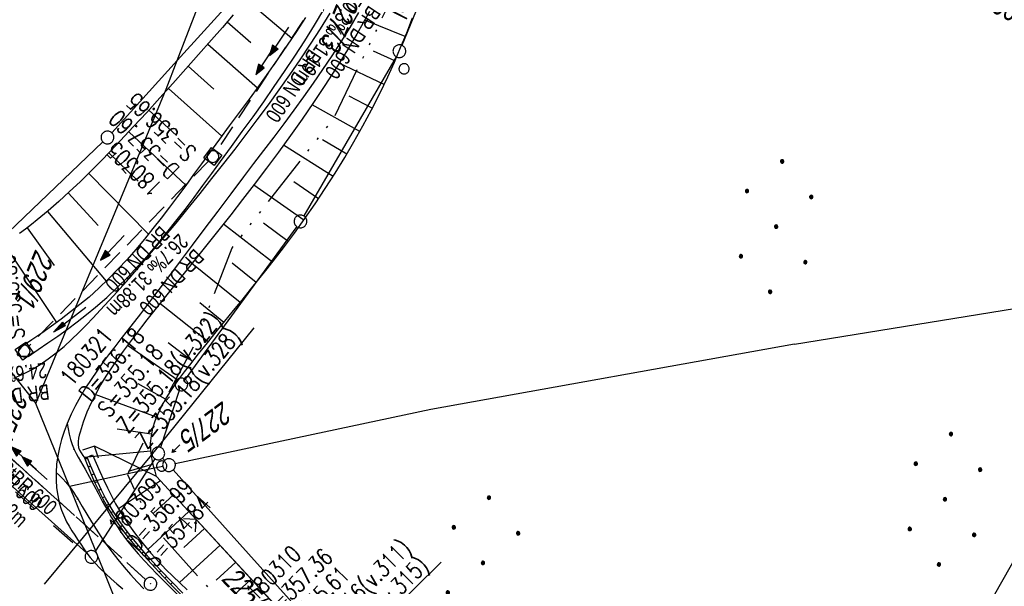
# Model space of a CAD drawing. Extents: x 507875 to 508634, y 446340 to 447363.
# Tile 35 of 70: x 508047 to 508163, y 446706 to 446773. Entities that reach past the tile are written whole.
import ezdxf
from ezdxf.enums import TextEntityAlignment as Align

# ---------------------------------------------------------------- set-up
doc = ezdxf.new("R2010")
doc.units = 0
doc.header["$LTSCALE"] = 10
doc.header["$MEASUREMENT"] = 0
for name, pattern in [('ACAD_ISO14W100', [25.5, 12, -3, 0.5, -3, 0.5, -3, 0.5, -3]), ('AUSGEZOGEN', [0]), ('LT00', [0]), ('LT02', [0.4, 0.2, -0.2]), ('LT12', [0.4, 0.3, -0.1]), ('LT17', [0.15, 0.1, -0.05]), ('STRICHLINIE2', [0.375, 0.25, -0.125])]:
    doc.linetypes.add(name, pattern=pattern)
doc.layers.get('0').update_dxf_attribs({"linetype": 'LT00'})
for name, color, linetype in [('--EK_FBR', 250, 'LT00'), ('--EK_Halt-Pfeil', 4, 'LT00'), ('--EK_Haltung', 7, 'STRICHLINIE2'), ('--EK_Haltung-Text', 140, 'LT00'), ('--EK_Schacht-Text', 5, 'LT00'), ('--EK_ST-93-1', 30, 'LT17'), ('--EL_DFK_AB_L', 21, 'LT00'), ('--EL_Halt-Pfeil', 4, 'LT00'), ('--EL_Haltung', 182, 'STRICHLINIE2'), ('--EL_Haltung-Text', 182, 'LT00'), ('-GRA-40W', 11, 'Continuous'), ('DFK_AB_L', 21, 'LT00'), ('DFK_FLUR_NR', 250, 'LT00'), ('DFK_FLURNR_PFEIL', 250, 'LT00'), ('DFK_GZPKT', 250, 'LT00'), ('DFK_KATASTER', 250, 'LT00'), ('DFK_NUTZUNG', 250, 'LT00'), ('DFK_TOPO-ANL', 252, 'LT00'), ('DFK_VERMPKT', 252, 'LT00'), ('DL', 182, 'LT12'), ('DL_PFEIL', 201, 'LT00'), ('DL_TEXT', 182, 'LT00'), ('PFEIL', 140, 'AUSGEZOGEN'), ('TELEKOM', 210, 'ACAD_ISO14W100'), ('TELEKOM_TEXT', 210, 'Continuous'), ('V127_AFBR_BAB', 250, 'LT00'), ('V127_BOESCH', 250, 'LT00'), ('V127_BOSCHUNG', 250, 'LT00'), ('V127_GEHWEG', 250, 'LT00'), ('V127_GRABEN', 250, 'LT00'), ('V127_KA_MULD', 182, 'LT00'), ('V127_KA_PRUF', 182, 'LT00'), ('V127_LG_MARK', 250, 'LT02'), ('V127_MAUER', 141, 'LT00'), ('V127_ZAUN', 40, 'LT00')]:
    doc.layers.add(name, color=color, linetype=linetype)
doc.styles.add('Beschrift', font='ARIAL.TTF')
doc.styles.add('Haltungsbeschriftung', font='ARIAL.TTF', dxfattribs={"width": 0.75})
doc.styles.add('schachtbeschriftung', font='romans.shx', dxfattribs={"width": 0.75, "height": 2})
doc.styles.get("Standard").update_dxf_attribs({"font": 'ARIAL.TTF'})
doc.styles.add('Versorgungsltg', font='ARIAL.TTF', dxfattribs={"width": 0.8, "height": 2})

# ---------------------------------------------------------------- blocks, each defined once
blk = doc.blocks.new('SYMB7060')
at = {"color": 0, "linetype": 'ByBlock'}
for p, q in [((-0.26, 0), (0, 0)), ((-0.08, 0.045), (0, 0)), ((0, 0), (-0.08, -0.045))]:
    blk.add_line(p, q, dxfattribs=at)
blk = doc.blocks.new('SYMB7010')
at = {"color": 0, "linetype": 'ByBlock'}
for points in [[(-0.031408, 0.499213), (-0.093728, 0.49134), (-0.15457, 0.475719), (-0.212975, 0.452595), (-0.268021, 0.422333), (-0.31884, 0.385411), (-0.36463, 0.342411), (-0.40467, 0.29401), (-0.438329, 0.240973), (-0.465074, 0.184136), (-0.484486, 0.124395), (-0.496256, 0.062692), (-0.5002, 0)], [(-0.5002, 0), (-0.496256, -0.062692), (-0.484486, -0.124395), (-0.465075, -0.184136), (-0.438329, -0.240973), (-0.404671, -0.29401), (-0.36463, -0.342411), (-0.31884, -0.385411), (-0.268021, -0.422333), (-0.212975, -0.452595), (-0.154571, -0.475719), (-0.093728, -0.49134), (-0.031408, -0.499213), (0.031408, -0.499213)], [(0.5002, 0), (0.496256, 0.062692), (0.484485, 0.124395), (0.465074, 0.184136), (0.438329, 0.240973), (0.40467, 0.29401), (0.36463, 0.342411), (0.31884, 0.385411), (0.268021, 0.422333), (0.212975, 0.452595), (0.15457, 0.475719), (0.093728, 0.49134), (0.031408, 0.499213), (-0.031408, 0.499213)], [(0.031408, -0.499213), (0.093728, -0.491341), (0.15457, -0.475719), (0.212975, -0.452595), (0.268021, -0.422333), (0.31884, -0.385411), (0.36463, -0.342411), (0.404671, -0.294011), (0.438329, -0.240974), (0.465075, -0.184136), (0.484486, -0.124395), (0.496256, -0.062692), (0.500201, 0)]]:
    blk.add_lwpolyline(points, dxfattribs=at)
blk = doc.blocks.new('Ackerland7')
at = {"layer": 'DFK_NUTZUNG', "color": 0, "linetype": 'ByBlock'}
for p, q in [((-4, 3.93), (-4, 3.67)), ((-3.95, 3.63), (-3.95, 3.97)), ((-3.9, 3.99), (-3.9, 3.61)), ((-3.85, 3.6), (-3.85, 4)), ((-3.8, 3.99), (-3.8, 3.61)), ((-3.75, 3.63), (-3.75, 3.97)), ((-3.7, 3.93), (-3.7, 3.67)), ((-3.65, 3.8), (-3.65, 3.8)), ((3.7, 3.93), (3.7, 3.67)), ((3.75, 3.63), (3.75, 3.97)), ((3.8, 3.99), (3.8, 3.61)), ((3.85, 3.6), (3.85, 4)), ((3.9, 3.99), (3.9, 3.61)), ((3.95, 3.63), (3.95, 3.97)), ((4, 3.93), (4, 3.67)), ((4.05, 3.8), (4.05, 3.8)), ((-7.85, 0.13), (-7.85, -0.13)), ((-7.8, -0.17), (-7.8, 0.17)), ((-7.75, 0.19), (-7.75, -0.19)), ((-7.7, -0.2), (-7.7, 0.2)), ((-7.65, 0.19), (-7.65, -0.19)), ((-7.6, -0.17), (-7.6, 0.17)), ((-7.55, 0.13), (-7.55, -0.13)), ((-7.5, 0), (-7.5, 0)), ((-0.15, 0.13), (-0.15, -0.13)), ((-0.1, -0.17), (-0.1, 0.17)), ((-0.05, 0.19), (-0.05, -0.19)), ((0, -0.2), (0, 0.2)), ((0.05, 0.19), (0.05, -0.19)), ((0.1, -0.17), (0.1, 0.17)), ((0.15, 0.13), (0.15, -0.13)), ((0.2, 0), (0.2, 0)), ((7.55, 0.13), (7.55, -0.13)), ((7.6, -0.17), (7.6, 0.17)), ((7.65, 0.19), (7.65, -0.19)), ((7.7, -0.2), (7.7, 0.2)), ((7.75, 0.19), (7.75, -0.19)), ((7.8, -0.17), (7.8, 0.17)), ((7.85, 0.13), (7.85, -0.13)), ((7.9, 0), (7.9, 0)), ((-4, -3.67), (-4, -3.93)), ((-3.95, -3.97), (-3.95, -3.63)), ((-3.9, -3.61), (-3.9, -3.99)), ((-3.85, -4), (-3.85, -3.6)), ((-3.8, -3.61), (-3.8, -3.99)), ((-3.75, -3.97), (-3.75, -3.63)), ((-3.7, -3.67), (-3.7, -3.93)), ((-3.65, -3.8), (-3.65, -3.8)), ((3.7, -3.67), (3.7, -3.93)), ((3.75, -3.97), (3.75, -3.63)), ((3.8, -3.61), (3.8, -3.99)), ((3.85, -4), (3.85, -3.6)), ((3.9, -3.61), (3.9, -3.99)), ((3.95, -3.97), (3.95, -3.63)), ((4, -3.67), (4, -3.93)), ((4.05, -3.8), (4.05, -3.8))]:
    blk.add_line(p, q, dxfattribs=at)
for points in [[(-3.65, 3.8), (-3.67, 3.89), (-3.73, 3.96), (-3.81, 3.99), (-3.89, 3.99), (-3.97, 3.96), (-4.03, 3.89), (-4.05, 3.8), (-4.03, 3.71), (-3.97, 3.64), (-3.89, 3.6), (-3.81, 3.6), (-3.73, 3.64), (-3.67, 3.71), (-3.65, 3.8)], [(4.05, 3.8), (4.03, 3.89), (3.97, 3.96), (3.89, 3.99), (3.81, 3.99), (3.73, 3.96), (3.67, 3.89), (3.65, 3.8), (3.67, 3.71), (3.73, 3.64), (3.81, 3.61), (3.89, 3.61), (3.97, 3.64), (4.03, 3.71), (4.05, 3.8)], [(-7.5, 0), (-7.52, 0.09), (-7.58, 0.16), (-7.66, 0.19), (-7.74, 0.19), (-7.82, 0.16), (-7.88, 0.09), (-7.9, 0)], [(0.2, 0), (0.18, 0.09), (0.12, 0.16), (0.04, 0.19), (-0.04, 0.19), (-0.12, 0.16), (-0.18, 0.09), (-0.2, 0)], [(-0.2, 0), (-0.18, -0.09), (-0.12, -0.16), (-0.04, -0.19), (0.04, -0.19), (0.12, -0.16), (0.18, -0.09), (0.2, 0)], [(7.9, 0), (7.88, 0.09), (7.82, 0.16), (7.74, 0.19), (7.66, 0.19), (7.58, 0.16), (7.52, 0.09), (7.5, 0)], [(7.5, 0), (7.52, -0.09), (7.58, -0.16), (7.66, -0.19), (7.74, -0.19), (7.82, -0.16), (7.88, -0.09), (7.9, 0)], [(-7.9, 0), (-7.88, -0.09), (-7.82, -0.16), (-7.74, -0.19), (-7.66, -0.19), (-7.58, -0.16), (-7.52, -0.09), (-7.5, 0)], [(-3.65, -3.8), (-3.67, -3.71), (-3.73, -3.64), (-3.81, -3.61), (-3.89, -3.61), (-3.97, -3.64), (-4.03, -3.71), (-4.05, -3.8), (-4.03, -3.89), (-3.97, -3.96), (-3.89, -3.99), (-3.81, -3.99), (-3.73, -3.96), (-3.67, -3.89), (-3.65, -3.8)], [(4.05, -3.8), (4.03, -3.71), (3.97, -3.64), (3.89, -3.61), (3.81, -3.61), (3.73, -3.64), (3.67, -3.71), (3.65, -3.8), (3.67, -3.89), (3.73, -3.96), (3.81, -3.99), (3.89, -3.99), (3.97, -3.96), (4.03, -3.89), (4.05, -3.8)]]:
    blk.add_lwpolyline(points, dxfattribs=at)
blk = doc.blocks.new('SYMB0003')
at = {"color": 0, "linetype": 'ByBlock'}
for p, q in [((-0.015712, 0), (0.010166, 0.012015)), ((0, -0.021257), (-0.015712, 0)), ((0.010166, 0.012015), (0, -0.021257))]:
    blk.add_line(p, q, dxfattribs=at)
for points in [[(-0.031395, 0.499013), (-0.093691, 0.491144), (-0.154509, 0.475528), (-0.21289, 0.452414), (-0.267913, 0.422164), (-0.318712, 0.385257), (-0.364484, 0.342274), (-0.404509, 0.293893), (-0.438154, 0.240877), (-0.464888, 0.184062), (-0.484292, 0.124345), (-0.496058, 0.062667), (-0.5, 0)], [(-0.5, 0), (-0.496058, -0.062667), (-0.484292, -0.124345), (-0.464888, -0.184062), (-0.438154, -0.240877), (-0.404509, -0.293893), (-0.364485, -0.342274), (-0.318712, -0.385257), (-0.267914, -0.422164), (-0.21289, -0.452414), (-0.154509, -0.475529), (-0.093691, -0.491144), (-0.031395, -0.499014), (0.031395, -0.499014)], [(0.5, 0), (0.496057, 0.062667), (0.484292, 0.124345), (0.464888, 0.184062), (0.438153, 0.240877), (0.404509, 0.293893), (0.364484, 0.342274), (0.318712, 0.385257), (0.267913, 0.422164), (0.21289, 0.452414), (0.154509, 0.475528), (0.093691, 0.491144), (0.031395, 0.499013), (-0.031395, 0.499013)], [(0.031395, -0.499014), (0.093691, -0.491144), (0.154509, -0.475529), (0.21289, -0.452414), (0.267914, -0.422164), (0.318712, -0.385257), (0.364485, -0.342274), (0.404509, -0.293893), (0.438154, -0.240877), (0.464889, -0.184062), (0.484292, -0.124345), (0.496058, -0.062667), (0.5, 0)]]:
    blk.add_lwpolyline(points, dxfattribs=at)
blk = doc.blocks.new('SYMB0011')
at = {"color": 0, "linetype": 'ByBlock'}
for p, q in [((0.5, 0), (-0.5, 0)), ((0, 0.5), (0, -0.5))]:
    blk.add_line(p, q, dxfattribs=at)
blk = doc.blocks.new('SYMB0024')
at = {"color": 0, "linetype": 'ByBlock'}
for p, q in [((-0.5, 0.5), (0, 0)), ((0, 0), (0.5, 0.5))]:
    blk.add_line(p, q, dxfattribs=at)
blk = doc.blocks.new('Pfreil3')
at = {"layer": 'PFEIL'}
blk.add_hatch(color=256, dxfattribs=at).paths.add_polyline_path([(-1.55, 0.27), (-1.55, -0.27), (0, 0)])
for p, q in [((-1.55, 0), (-4.83, 0)), ((-1.55, -0.27), (-1.55, 0.27)), ((-1.55, 0.27), (0, 0)), ((0, 0), (-1.55, -0.27))]:
    blk.add_line(p, q, dxfattribs=at)
blk = doc.blocks.new('SYMB1210')
at = {"color": 0, "linetype": 'ByBlock'}
blk.add_line((0.018815, -0.179014), (0.055623, -0.17119), dxfattribs=at)
for points in [[(-0.2, -0.2), (-0.2, 0.2), (0.2, 0.2), (0.2, -0.2), (-0.2, -0.2)], [(0.018815, 0.179014), (-0.018815, 0.179014), (-0.055623, 0.17119), (-0.09, 0.155885), (-0.120444, 0.133766), (-0.145623, 0.105801), (-0.164438, 0.073213), (-0.176067, 0.037424), (-0.18, 0)], [(-0.18, 0), (-0.176067, -0.037424), (-0.164438, -0.073213), (-0.145623, -0.105801), (-0.120444, -0.133766), (-0.09, -0.155885), (-0.055623, -0.17119), (-0.018815, -0.179014), (0.018815, -0.179014)], [(0.18, 0), (0.176067, 0.037424), (0.164438, 0.073213), (0.145623, 0.105801), (0.120444, 0.133766), (0.09, 0.155885), (0.055623, 0.17119), (0.018815, 0.179014)], [(0.055623, -0.17119), (0.09, -0.155885), (0.120444, -0.133766), (0.145623, -0.105801), (0.164438, -0.073213), (0.176067, -0.037424), (0.18, 0)]]:
    blk.add_lwpolyline(points, dxfattribs=at)
blk = doc.blocks.new('SYMB0070')
at = {"color": 0, "linetype": 'ByBlock'}
for p, q in [((-0.5, 0), (0.2, 0)), ((0.5, 0), (0.2, 0.1)), ((0.2, 0.1), (0.2, 0)), ((0.468, 0), (0.21, 0.086)), ((0.21, 0.086), (0.21, -0.086)), ((0.21, -0.086), (0.468, 0)), ((0.22, -0.072), (0.437, 0)), ((0.23, -0.058), (0.405, 0)), ((0.24, -0.045), (0.374, 0)), ((0.342, 0), (0.25, 0.031)), ((0.25, 0.031), (0.25, -0.031)), ((0.25, -0.031), (0.342, 0)), ((0.26, -0.017), (0.31, 0)), ((0.27, -0.003), (0.279, 0))]:
    blk.add_line(p, q, dxfattribs=at)
for points in [[(0.2, 0), (0.2, -0.1), (0.5, 0)], [(0.437, 0), (0.22, 0.072), (0.22, -0.072)], [(0.405, 0), (0.23, 0.058), (0.23, -0.058)], [(0.374, 0), (0.24, 0.045), (0.24, -0.045)], [(0.31, 0), (0.26, 0.017), (0.26, -0.017)], [(0.279, 0), (0.27, 0.003), (0.27, -0.003)]]:
    blk.add_lwpolyline(points, dxfattribs=at)

msp = doc.modelspace()

# ---------------------------------------------------------------- linework, layer by layer
at = {"layer": '--EK_FBR'}
for points in [[(508046.09, 446730.65), (508047.16, 446731.1), (508048.2, 446731.63), (508049.19, 446732.24), (508050.16, 446732.9), (508051.1, 446733.62), (508052.01, 446734.38), (508052.89, 446735.18), (508053.76, 446736.02), (508054.61, 446736.87), (508055.44, 446737.75), (508056.27, 446738.63), (508057.82, 446740.33), (508059.34, 446742.03), (508060.84, 446743.73), (508062.31, 446745.45), (508063.76, 446747.17), (508065.19, 446748.89), (508066.61, 446750.63), (508068.01, 446752.37), (508069.4, 446754.12), (508070.79, 446755.89), (508072.12, 446757.59), (508073.44, 446759.31), (508074.74, 446761.04), (508076.04, 446762.78), (508077.31, 446764.54), (508078.57, 446766.31), (508079.8, 446768.1), (508081, 446769.91), (508082.17, 446771.74), (508083.3, 446773.59)], [(508086.66, 446773.65), (508085.61, 446771.88), (508084.58, 446770.22), (508083.51, 446768.57), (508082.42, 446766.95), (508081.31, 446765.34), (508080.17, 446763.74), (508079.02, 446762.15), (508077.85, 446760.57), (508076.68, 446759), (508075.49, 446757.44), (508074.31, 446755.88), (508073.13, 446754.32), (508071.61, 446752.31), (508070.1, 446750.3), (508068.59, 446748.29), (508067.08, 446746.27), (508065.57, 446744.26), (508064.05, 446742.25), (508062.52, 446740.24), (508060.99, 446738.23), (508059.44, 446736.22), (508058.71, 446735.28), (508057.98, 446734.34), (508057.26, 446733.39), (508056.55, 446732.43), (508055.86, 446731.47), (508055.19, 446730.49), (508054.55, 446729.5), (508053.95, 446728.49), (508053.38, 446727.45), (508052.86, 446726.4), (508052.39, 446725.32), (508052.04, 446724.39), (508051.73, 446723.45), (508051.48, 446722.49), (508051.28, 446721.52), (508051.14, 446720.54), (508051.08, 446719.55), (508051.08, 446718.65), (508051.14, 446717.75), (508051.27, 446716.86), (508051.46, 446715.99), (508051.73, 446715.13), (508052.06, 446714.31), (508052.32, 446713.76), (508052.62, 446713.22), (508052.94, 446712.69), (508053.27, 446712.17), (508053.61, 446711.66), (508053.97, 446711.12), (508054.34, 446710.59), (508054.71, 446710.07), (508055.1, 446709.56)]]:
    msp.add_lwpolyline(points, dxfattribs=at)
at = {"layer": '--EK_FBR', "color": 2}
msp.add_lwpolyline([(508055.1, 446709.56), (508055.68, 446708.89), (508056.28, 446708.25), (508056.92, 446707.63), (508057.57, 446707.03), (508058.24, 446706.44), (508058.92, 446705.86)], dxfattribs=at)
at = {"layer": '--EK_Haltung'}
for p, q in [((508086.34, 446782.09), (508069.94, 446757.34)), ((508069, 446756.18), (508047.85, 446734.36)), ((508061.61, 446706.96), (508034.18, 446731.66))]:
    msp.add_line(p, q, dxfattribs=at)
at = {"layer": '--EK_Schacht-Text', "flags": 128}
for points in [[(508074.34, 446736.58), (508062.1, 446721.41), (508049.69, 446706.41)], [(508096.38, 446708.99), (508080.22, 446693.04), (508089.43, 446679.19)]]:
    msp.add_lwpolyline(points, dxfattribs=at)
at = {"layer": '--EL_DFK_AB_L'}
msp.add_line((508129.45, 446648.88), (508214.87, 446799.33), dxfattribs=at)
at = {"layer": '--EL_Haltung'}
for p, q in [((508086.34, 446782.09), (508069.94, 446757.34)), ((508069, 446756.18), (508047.85, 446734.36)), ((508061.61, 446706.96), (508034.18, 446731.66))]:
    msp.add_line(p, q, dxfattribs=at)
at = {"layer": 'DFK_AB_L'}
msp.add_line((508129.45, 446648.88), (508214.87, 446799.33), dxfattribs=at)
at = {"layer": 'DFK_KATASTER'}
for p, q in [((508065.31, 446768), (508077.71, 446800.34)), ((508101.07, 446792.69), (508091.73, 446769.79)), ((508076.34, 446780.18), (508065.31, 446768)), ((508091.07, 446768.45), (508080.2, 446749.73)), ((508065.31, 446768), (508057.62, 446759.5)), ((508064.02, 446764.64), (508065.31, 446768)), ((508048.69, 446727.66), (508064.02, 446764.64)), ((508056.58, 446758.43), (508045.47, 446747.82)), ((508079.38, 446748.47), (508066.25, 446730.51)), ((508035.87, 446743.88), (508048.69, 446727.66)), ((508137.9, 446734.65), (508177.45, 446741.08)), ((508137.9, 446734.65), (508095.15, 446726.97)), ((508030.51, 446731.66), (508054.67, 446710.12)), ((508065.57, 446729.2), (508063.34, 446722.51)), ((508052.64, 446717.92), (508048.69, 446727.66)), ((508095.15, 446726.97), (508065.09, 446720.57)), ((508062.69, 446721.17), (508061.86, 446719.89)), ((508063.61, 446721.25), (508063.85, 446720.97)), ((508061.86, 446719.89), (508052.64, 446717.92)), ((508061.86, 446719.89), (508055.7, 446710.35)), ((508063.63, 446720.27), (508061.86, 446719.89)), ((508064.86, 446719.86), (508128.58, 446648.79)), ((508052.64, 446717.92), (508055.7, 446710.35)), ((508055.64, 446710.25), (508055.7, 446710.35)), ((508055.7, 446710.35), (508059.64, 446700.62))]:
    msp.add_line(p, q, dxfattribs=at)
at = {"layer": 'DFK_TOPO-ANL'}
msp.add_line((508055.64, 446710.25), (508055.7, 446710.35), dxfattribs=at)
at = {"layer": 'DL'}
msp.add_line((508061.61, 446706.96), (508034.18, 446731.66), dxfattribs=at)
at = {"layer": 'TELEKOM', "ltscale": 0.05, "flags": 128}
msp.add_lwpolyline([(508474.98, 447165.55), (508473.17, 447165.08), (508474.67, 447159.36), (508464.67, 447154.33), (508456.66, 447151.28), (508453.54, 447150.41), (508444.6, 447148.8), (508441.98, 447149), (508439.15, 447149.48), (508437.85, 447150.28), (508435.95, 447153.68), (508433.95, 447160.48), (508432.25, 447163.98), (508431.95, 447165.28), (508432.55, 447176.79), (508431.94, 447177.76), (508416.74, 447181.79), (508378.63, 447181.39), (508374.69, 447166.96), (508370.19, 447168.14), (508366.26, 447168.54), (508362.18, 447169.98), (508358.41, 447171.66), (508347.84, 447167.26), (508337.4, 447169.98), (508328.41, 447171.94), (508322.64, 447172.54), (508316.29, 447172.94), (508310.43, 447172.33), (508294.91, 447170.29), (508285.32, 447168.64), (508276.49, 447167.2), (508271.84, 447166.86), (508264.54, 447167.81), (508253.34, 447170.85), (508250.23, 447179.49), (508234.73, 447192.34), (508230.98, 447195.53), (508227.16, 447198.13), (508210.97, 447203.51), (508203.35, 447206.26), (508189.32, 447199.88), (508186.18, 447190.41), (508183.81, 447181.72), (508180.25, 447166.86), (508182.04, 447154.93), (508172.71, 447111.81), (508163.22, 447073.34), (508154.78, 447034.67), (508153.03, 446995.56), (508154.9, 446955.58), (508158.1, 446912.01), (508138.04, 446875.46), (508116.29, 446837.96), (508103.88, 446802.93), (508083.74, 446761.26), (508071.73, 446745.95), (508067.47, 446734.79), (508063.4, 446727.28), (508059.46, 446719.32), (508062.26, 446713.44), (508069.98, 446704.89), (508081.48, 446692.27), (508095.24, 446677.23), (508103.8, 446669.38), (508122.04, 446644.24), (508132, 446636.81), (508105.77, 446613.37), (508119.82, 446594.08), (508150.12, 446555.82), (508154.75, 446559.46), (508167.77, 446536.94), (508183.18, 446511.57), (508186.81, 446510.85), (508218.93, 446451.46), (508225.82, 446439.69), (508234.16, 446421.75), (508247.22, 446396.38), (508258.48, 446371.28), (508263.55, 446356.79), (508266.89, 446346.74)], dxfattribs=at)
at = {"layer": 'V127_AFBR_BAB'}
for points in [[(508046.09, 446730.65), (508047.16, 446731.1), (508048.2, 446731.63), (508049.19, 446732.24), (508050.16, 446732.9), (508051.1, 446733.62), (508052.01, 446734.38), (508052.89, 446735.18), (508053.76, 446736.02), (508054.61, 446736.87), (508055.44, 446737.75), (508056.27, 446738.63), (508057.82, 446740.33), (508059.34, 446742.03), (508060.84, 446743.73), (508062.31, 446745.45), (508063.76, 446747.17), (508065.19, 446748.89), (508066.61, 446750.63), (508068.01, 446752.37), (508069.4, 446754.12), (508070.79, 446755.89), (508072.12, 446757.59), (508073.44, 446759.31), (508074.74, 446761.04), (508076.04, 446762.78), (508077.31, 446764.54), (508078.57, 446766.31), (508079.8, 446768.1), (508081, 446769.91), (508082.17, 446771.74), (508083.3, 446773.59)], [(508086.66, 446773.65), (508085.61, 446771.88), (508084.58, 446770.22), (508083.51, 446768.57), (508082.42, 446766.95), (508081.31, 446765.34), (508080.17, 446763.74), (508079.02, 446762.15), (508077.85, 446760.57), (508076.68, 446759), (508075.49, 446757.44), (508074.31, 446755.88), (508073.13, 446754.32), (508071.61, 446752.31), (508070.1, 446750.3), (508068.59, 446748.29), (508067.08, 446746.27), (508065.57, 446744.26), (508064.05, 446742.25), (508062.52, 446740.24), (508060.99, 446738.23), (508059.44, 446736.22), (508058.71, 446735.28), (508057.98, 446734.34), (508057.26, 446733.39), (508056.55, 446732.43), (508055.86, 446731.47), (508055.19, 446730.49), (508054.55, 446729.5), (508053.95, 446728.49), (508053.38, 446727.45), (508052.86, 446726.4), (508052.39, 446725.32), (508052.04, 446724.39), (508051.73, 446723.45), (508051.48, 446722.49), (508051.28, 446721.52), (508051.14, 446720.54), (508051.08, 446719.55), (508051.08, 446718.65), (508051.14, 446717.75), (508051.27, 446716.86), (508051.46, 446715.99), (508051.73, 446715.13), (508052.06, 446714.31), (508052.32, 446713.76), (508052.62, 446713.22), (508052.94, 446712.69), (508053.27, 446712.17), (508053.61, 446711.66), (508053.97, 446711.12), (508054.34, 446710.59), (508054.71, 446710.07), (508055.1, 446709.56)]]:
    msp.add_lwpolyline(points, dxfattribs=at)
at = {"layer": 'V127_AFBR_BAB', "color": 0}
msp.add_lwpolyline([(508055.1, 446709.56), (508055.68, 446708.89), (508056.28, 446708.25), (508056.92, 446707.63), (508057.57, 446707.03), (508058.24, 446706.44), (508058.92, 446705.86)], dxfattribs=at)
at = {"layer": 'V127_BOESCH'}
for points in [[(508071.91, 446773.37), (508070.63, 446771.9), (508069.34, 446770.44), (508067.83, 446768.72), (508066.32, 446767.01), (508064.8, 446765.3), (508063.28, 446763.6), (508061.74, 446761.91), (508060.2, 446760.23), (508058.63, 446758.56), (508057.47, 446757.34), (508056.29, 446756.13), (508055.1, 446754.93), (508053.9, 446753.75), (508052.67, 446752.58), (508051.42, 446751.44), (508050.15, 446750.33), (508048.85, 446749.25), (508048.18, 446748.7), (508047.49, 446748.18), (508046.78, 446747.67)], [(508087.95, 446773.77), (508087.2, 446772.44), (508086.44, 446771.12), (508085.22, 446769.08), (508083.97, 446767.06), (508082.68, 446765.06), (508081.37, 446763.08), (508080.02, 446761.11), (508078.65, 446759.17), (508077.25, 446757.24), (508075.83, 446755.33), (508074.39, 446753.43), (508073.01, 446751.64), (508071.62, 446749.86), (508070.21, 446748.09), (508068.8, 446746.32), (508067.39, 446744.55), (508065.98, 446742.79), (508064.57, 446741.03), (508063.17, 446739.26), (508061.77, 446737.49), (508060.39, 446735.71), (508059.67, 446734.76), (508058.96, 446733.81), (508058.26, 446732.85), (508057.59, 446731.87), (508056.94, 446730.88), (508056.32, 446729.86), (508055.74, 446728.82), (508055.2, 446727.74), (508054.71, 446726.63), (508054.28, 446725.49), (508053.9, 446724.3), (508053.8, 446723.93), (508053.72, 446723.57), (508053.67, 446723.2), (508053.67, 446722.85), (508053.72, 446722.5), (508053.84, 446722.17), (508054.01, 446721.86), (508054.22, 446721.55), (508054.45, 446721.25)], [(508081.04, 446699.43), (508062.9, 446719.07), (508062.72, 446719.69), (508062.55, 446720.3), (508062.4, 446720.9), (508062.29, 446721.51), (508062.21, 446722.12), (508062.2, 446723), (508062.28, 446723.88), (508062.47, 446724.75), (508062.73, 446725.61), (508063.08, 446726.47), (508063.49, 446727.31), (508063.96, 446728.15), (508064.47, 446728.97), (508065.02, 446729.79), (508065.6, 446730.59), (508066.19, 446731.39), (508066.79, 446732.17), (508067.84, 446733.51), (508068.88, 446734.81), (508069.91, 446736.1), (508070.93, 446737.36), (508071.95, 446738.6), (508072.95, 446739.83), (508073.95, 446741.06), (508074.94, 446742.28), (508075.91, 446743.51), (508076.88, 446744.74), (508077.84, 446745.99), (508079.1, 446747.68), (508080.34, 446749.41), (508081.55, 446751.16), (508082.74, 446752.94), (508083.9, 446754.75), (508085.02, 446756.58), (508086.11, 446758.44), (508087.17, 446760.32), (508088.18, 446762.22), (508089.16, 446764.14), (508090.08, 446766.08), (508090.86, 446767.8), (508091.6, 446769.53), (508092.31, 446771.26), (508093, 446773.01)]]:
    msp.add_lwpolyline(points, dxfattribs=at)
at = {"layer": 'V127_BOSCHUNG'}
for p, q in [((508073.48, 446775.18), (508078.81, 446770.62)), ((508071.2, 446772.55), (508074, 446770.12)), ((508092.13, 446770.81), (508087.38, 446772.76)), ((508068.91, 446769.94), (508074.75, 446764.81)), ((508090.93, 446767.97), (508088.42, 446769.09)), ((508066.6, 446767.33), (508069.63, 446764.65)), ((508089.65, 446765.17), (508084.37, 446767.69)), ((508064.3, 446764.73), (508070.56, 446759.11)), ((508088.27, 446762.39), (508085.54, 446763.81)), ((508086.81, 446759.67), (508081.18, 446762.79)), ((508061.98, 446762.17), (508065.22, 446759.2)), ((508059.64, 446759.63), (508066.35, 446753.34)), ((508083.65, 446754.35), (508077.82, 446758.03)), ((508085.26, 446756.99), (508082.39, 446758.69)), ((508057.29, 446757.15), (508060.74, 446753.8)), ((508054.91, 446754.74), (508061.95, 446747.58)), ((508080.2, 446749.22), (508074.34, 446753.36)), ((508081.95, 446751.75), (508079.03, 446753.72)), ((508052.51, 446752.44), (508056.03, 446748.6)), ((508050.07, 446750.26), (508056.97, 446742.05)), ((508076.52, 446744.28), (508070.75, 446748.76)), ((508078.38, 446746.72), (508075.47, 446748.89)), ((508047.69, 446748.33), (508050.86, 446743.88)), ((508044.91, 446746.53), (508051.12, 446737.18)), ((508072.71, 446739.54), (508067.05, 446744.13)), ((508074.62, 446741.88), (508071.77, 446744.17)), ((508068.95, 446734.91), (508063.29, 446739.41)), ((508070.82, 446737.21), (508068, 446739.5)), ((508067.13, 446732.61), (508064.26, 446734.8)), ((508065.42, 446730.36), (508059.46, 446734.48)), ((508063.96, 446728.16), (508060.74, 446729.97)), ((508062.9, 446726.04), (508055.69, 446728.72)), ((508062.31, 446724.05), (508058.25, 446724.64)), ((508062.22, 446722.07), (508054.4, 446721.31)), ((508062.5, 446720.52), (508059.57, 446719.65)), ((508063.36, 446718.58), (508058.42, 446715.29)), ((508064.87, 446716.94), (508062.53, 446714.78)), ((508066.7, 446714.96), (508061.86, 446710.5)), ((508068.54, 446712.97), (508066.1, 446710.73)), ((508070.37, 446710.99), (508065.6, 446706.6)), ((508072.2, 446709.01), (508069.9, 446706.89)), ((508074.03, 446707.02), (508069.6, 446702.95))]:
    msp.add_line(p, q, dxfattribs=at)
at = {"layer": 'V127_GEHWEG'}
for points in [[(508052.39, 446725.32), (508052.51, 446724.69), (508052.63, 446724.06), (508052.78, 446723.44), (508052.97, 446722.84), (508053.2, 446722.25), (508053.43, 446721.79), (508053.68, 446721.34), (508053.95, 446720.89), (508054.48, 446719.95), (508055, 446719.01), (508055.5, 446718.06), (508056.01, 446717.11), (508056.51, 446716.16), (508057.03, 446715.23), (508057.57, 446714.3), (508058.13, 446713.4), (508058.73, 446712.51), (508059.36, 446711.65), (508060.02, 446710.82), (508060.72, 446710), (508061.44, 446709.21), (508062.17, 446708.42), (508062.92, 446707.65), (508064.24, 446706.3), (508065.59, 446704.97)], [(508051.08, 446719.55), (508051.47, 446719.18), (508051.86, 446718.8), (508052.23, 446718.41), (508052.58, 446718), (508052.86, 446717.63), (508053.13, 446717.24), (508053.38, 446716.84), (508053.62, 446716.44), (508054.16, 446715.54), (508054.69, 446714.65), (508055.23, 446713.76), (508055.78, 446712.88), (508056.35, 446712.01), (508056.94, 446711.16), (508057.62, 446710.23), (508058.34, 446709.32), (508059.07, 446708.43), (508059.83, 446707.56), (508060.61, 446706.7), (508061.4, 446705.86)]]:
    msp.add_lwpolyline(points, dxfattribs=at)
at = {"layer": 'V127_GRABEN'}
for points in [[(508080.4, 446773.06), (508079.35, 446771.43), (508078.27, 446769.81), (508077.17, 446768.21), (508076.05, 446766.62), (508074.91, 446765.04), (508073.77, 446763.46), (508072.61, 446761.89), (508071.45, 446760.32), (508070.29, 446758.74), (508069.13, 446757.16), (508068.19, 446755.87), (508067.25, 446754.58), (508066.32, 446753.29), (508065.37, 446752.01), (508064.42, 446750.74), (508063.45, 446749.47), (508062.47, 446748.23), (508061.48, 446747), (508060.46, 446745.79), (508059.42, 446744.61), (508058.35, 446743.45), (508057.25, 446742.33), (508056.12, 446741.24), (508054.95, 446740.19), (508053.88, 446739.3), (508052.79, 446738.43), (508051.67, 446737.59), (508050.54, 446736.76), (508049.39, 446735.95), (508048.24, 446735.15), (508047.08, 446734.36)], [(508047.8, 446733.2), (508048.96, 446734), (508050.12, 446734.79), (508051.28, 446735.6), (508052.42, 446736.42), (508053.54, 446737.26), (508054.65, 446738.12), (508055.73, 446739), (508057.03, 446740.14), (508058.28, 446741.32), (508059.51, 446742.54), (508060.7, 446743.8), (508061.86, 446745.09), (508062.99, 446746.41), (508064.1, 446747.76), (508065.18, 446749.12), (508066.25, 446750.5), (508067.31, 446751.9), (508068.35, 446753.3), (508069.39, 446754.71), (508070.42, 446756.12), (508071.7, 446757.88), (508072.98, 446759.64), (508074.25, 446761.4), (508075.5, 446763.16), (508076.74, 446764.93), (508077.96, 446766.71), (508079.15, 446768.51), (508080.32, 446770.32), (508081.46, 446772.15), (508082.57, 446773.99)], [(508047.8, 446733.2), (508047.45, 446733.2), (508047.12, 446733.2), (508046.84, 446733.23), (508046.64, 446733.29), (508046.53, 446733.41), (508046.53, 446733.54), (508046.61, 446733.72), (508046.73, 446733.91), (508046.9, 446734.13), (508047.08, 446734.36)]]:
    msp.add_lwpolyline(points, dxfattribs=at)
at = {"layer": 'V127_LG_MARK', "ltscale": 1.5, "flags": 128}
msp.add_lwpolyline([(508053.03, 446711.28), (508043.05, 446720.15), (508031.77, 446729.96)], dxfattribs=at)
at = {"layer": 'V127_MAUER'}
for p, q in [((508054.45, 446721.25), (508055.38, 446721.63)), ((508054.5, 446721.13), (508054.77, 446721.24)), ((508054.88, 446720.2), (508055.15, 446720.32)), ((508055.26, 446719.28), (508055.54, 446719.4)), ((508055.67, 446718.37), (508055.94, 446718.49)), ((508056.09, 446717.46), (508056.36, 446717.59)), ((508056.54, 446716.57), (508056.81, 446716.71)), ((508057.03, 446715.7), (508057.29, 446715.84)), ((508057.54, 446714.84), (508057.8, 446715)), ((508058.09, 446714), (508058.34, 446714.17)), ((508058.66, 446713.18), (508058.9, 446713.35)), ((508059.25, 446712.38), (508059.49, 446712.56)), ((508059.87, 446711.59), (508060.1, 446711.78)), ((508060.5, 446710.81), (508060.73, 446711)), ((508061.15, 446710.05), (508061.38, 446710.25)), ((508061.82, 446709.31), (508062.04, 446709.51)), ((508062.49, 446708.57), (508062.71, 446708.77)), ((508063.17, 446707.84), (508063.39, 446708.04)), ((508063.87, 446707.11), (508064.08, 446707.32)), ((508064.56, 446706.4), (508064.77, 446706.61))]:
    msp.add_line(p, q, dxfattribs=at)
for points in [[(508065.79, 446705.16), (508064.46, 446706.5), (508063.15, 446707.85), (508062.28, 446708.79), (508061.42, 446709.75), (508060.58, 446710.72), (508059.76, 446711.71), (508058.98, 446712.73), (508058.35, 446713.62), (508057.74, 446714.52), (508057.17, 446715.45), (508056.63, 446716.4), (508056.15, 446717.35), (508055.69, 446718.31), (508055.26, 446719.28), (508054.85, 446720.26), (508054.45, 446721.25)], [(508066, 446705.37), (508064.68, 446706.71), (508063.37, 446708.06), (508062.5, 446709), (508061.64, 446709.95), (508060.81, 446710.91), (508060, 446711.9), (508059.22, 446712.91), (508058.59, 446713.79), (508057.99, 446714.69), (508057.42, 446715.6), (508056.9, 446716.54), (508056.42, 446717.48), (508055.97, 446718.43), (508055.54, 446719.4), (508055.13, 446720.38), (508054.72, 446721.36)], [(508055.38, 446721.63), (508055.8, 446720.66), (508056.22, 446719.68), (508056.66, 446718.72), (508057.11, 446717.76), (508057.58, 446716.81), (508058.08, 446715.88), (508058.81, 446714.65), (508059.59, 446713.45), (508060.43, 446712.29), (508061.31, 446711.16), (508062.23, 446710.06), (508063.19, 446709), (508064, 446708.16), (508064.82, 446707.35), (508065.66, 446706.55), (508066.51, 446705.76)]]:
    msp.add_lwpolyline(points, dxfattribs=at)
at = {"layer": 'V127_ZAUN'}
for p, q in [((508055.59, 446722.66), (508055.58, 446722.66)), ((508077.73, 446703.01), (508067.55, 446714.04))]:
    msp.add_line(p, q, dxfattribs=at)
msp.add_lwpolyline([(508067.55, 446714.04), (508062.9, 446719.07), (508055.59, 446722.66)], dxfattribs=at)

# ---------------------------------------------------------------- block references
at = {"layer": '--EK_Halt-Pfeil', "yscale": 4, "zscale": 4}
for p, xscale, rotation in [((508077.3, 446770.26), 4.000000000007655, 236.4599200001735), ((508057.71, 446745.97), 4.000000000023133, 225.8818400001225), ((508048.56, 446720.05), 4.000000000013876, 138.0006900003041)]:
    msp.add_blockref('SYMB0070', p, dxfattribs=dict(at, xscale=xscale, rotation=rotation))
at = {"layer": '--EL_Halt-Pfeil', "yscale": 4, "zscale": 4}
for p, xscale, rotation in [((508075.67, 446768.04), 4.000000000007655, 236.4599200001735), ((508057.71, 446745.97), 4.000000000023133, 225.8818400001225), ((508047.29, 446721.24), 4.000000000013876, 138.0006900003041)]:
    msp.add_blockref('SYMB0070', p, dxfattribs=dict(at, xscale=xscale, rotation=rotation))
at = {"layer": 'DFK_FLURNR_PFEIL', "xscale": 5, "yscale": 5, "zscale": 5}
for p, rotation in [((508064.72, 446721.89), 224.9997399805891), ((508058.85, 446714.42), 137.7258300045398)]:
    msp.add_blockref('SYMB7060', p, dxfattribs=dict(at, rotation=rotation))
at = {"layer": 'DFK_GZPKT', "xscale": 1.500000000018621, "yscale": 1.5, "zscale": 1.5, "rotation": 264.7377099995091}
for p in [(508091.45, 446769.1), (508057.12, 446758.95), (508079.82, 446749.08), (508065.81, 446729.91), (508063.1, 446721.8), (508064.36, 446720.42), (508055.23, 446709.62)]:
    msp.add_blockref('SYMB7010', p, dxfattribs=at)
at = {"layer": 'DFK_NUTZUNG', "rotation": 264.7376999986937}
for p in [(508135.76, 446748.47), (508155.61, 446716.4), (508101.28, 446708.92)]:
    msp.add_blockref('Ackerland7', p, dxfattribs=at)
at = {"layer": 'DFK_VERMPKT', "xscale": 1.200000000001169, "yscale": 1.200000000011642, "zscale": 1.2, "rotation": 264.7377100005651}
for p in [(508092, 446767.03), (508063.5, 446720.31)]:
    msp.add_blockref('SYMB7010', p, dxfattribs=at)
at = {"layer": 'DL_PFEIL', "xscale": 4.000000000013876, "yscale": 4, "zscale": 4, "rotation": 138.0006900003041}
msp.add_blockref('SYMB0070', (508048.56, 446720.05), dxfattribs=at)
at = {"layer": 'PFEIL', "rotation": 217.4363738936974}
msp.add_blockref('Pfreil3', (508050.76, 446736.06), dxfattribs=at)
at = {"layer": 'V127_GEHWEG', "xscale": 0.1, "yscale": 0.1, "zscale": 0.1, "rotation": 247.65211}
for p in [(508053.2, 446722.25), (508053.95, 446720.89), (508052.58, 446718), (508053.62, 446716.44), (508058.73, 446712.51), (508056.94, 446711.16), (508062.92, 446707.65)]:
    msp.add_blockref('SYMB0011', p, dxfattribs=at)
at = {"layer": 'V127_KA_MULD', "zscale": 3.8}
for p, xscale, yscale, rotation in [((508069.52, 446756.71), 3.799999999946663, 3.799999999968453, 54.0176214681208), ((508047.33, 446733.83), 3.800000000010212, 3.799999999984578, 35.69755026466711)]:
    msp.add_blockref('SYMB1210', p, dxfattribs=dict(at, xscale=xscale, yscale=yscale, rotation=rotation))
at = {"layer": 'V127_KA_PRUF', "xscale": 1.5, "yscale": 1.5, "zscale": 1.5, "rotation": 247.65211}
msp.add_blockref('SYMB0003', (508062.17, 446706.46), dxfattribs=at)
at = {"layer": 'V127_ZAUN', "xscale": 2.1, "yscale": 2.1, "zscale": 2.1}
for p, rotation in [((508055.59, 446722.66), 153.90758), ((508067.55, 446714.04), 132.70599)]:
    msp.add_blockref('SYMB0024', p, dxfattribs=dict(at, rotation=rotation))

# ---------------------------------------------------------------- texts
at = {"layer": '--EK_Haltung-Text', "style": 'Haltungsbeschriftung', "width": 0.75}
for s, rotation, p in [('50.3‰ 31.19m', -123.5401, (508085.73, 446776)), ('BR DN 600', -123.5401, (508087.86, 446774.59)), ('26.7‰ 31.88m', -134.1182, (508065.5, 446747.76)), ('BR DN 600', -134.1182, (508067.34, 446745.98)), ('24.6‰ 13.81m', -173.0882, (508049.86, 446732.49)), ('BR DN 600', -173.0882, (508050.17, 446729.95)), ('StBR DN 600', -41.9993, (508040.06, 446722.45)), ('8.6‰ 38.42m', -41.9993, (508038.34, 446720.55))]:
    msp.add_text(s, height=1.8, rotation=rotation, dxfattribs=at).set_placement(p)
at = {"layer": '--EK_Schacht-Text', "style": 'schachtbeschriftung', "width": 0.75}
for s, rotation, p in [('S=356.65', -224.1182, (508067.74, 446757.4)), ('D=357.60', -224.1182, (508065.74, 446755.33)), ('180305', -224.1182, (508063.73, 446753.26)), ('S=355.80', -263.0882, (508047.4, 446735.35)), ('Z=355.18(v.322)', 50.1233, (508059.56, 446724.04)), ('180321', 50.1233, (508052.93, 446729.58)), ('D=356.18', 50.1233, (508055.14, 446727.73)), ('Z=355.18(v.328)', 50.1233, (508061.77, 446722.19)), ('S=355.18', 50.1233, (508057.35, 446725.89)), ('180309', 48.0007, (508058.5, 446712.11)), ('D=356.99', 48.0007, (508060.64, 446710.18)), ('S=354.84', 48.0007, (508062.78, 446708.26)), ('180310', 44.9948, (508074.58, 446704.28)), ('D=357.36', 44.9948, (508076.62, 446702.25)), ('Z=355.16(v.311)', 44.9948, (508080.69, 446698.18)), ('S=355.61', 44.9948, (508078.65, 446700.21)), ('Z=356.74(v.315)', 44.9948, (508082.73, 446696.14))]:
    msp.add_text(s, height=2, rotation=rotation, dxfattribs=at).set_placement(p)
at = {"layer": '--EK_ST-93-1', "style": 'Beschrift'}
msp.add_text('180,000', height=5, rotation=-207.3059, dxfattribs=at).set_placement((508181.7, 446773.71), align=Align.MIDDLE_LEFT)
at = {"layer": '--EL_Haltung-Text', "style": 'Haltungsbeschriftung', "width": 0.75}
for rotation, p in [(-123.5401, (508080.88, 446769.48)), (-134.1182, (508063.33, 446748.66))]:
    msp.add_text('BR DN 600', height=1.8, rotation=rotation, dxfattribs=at).set_placement(p)
at = {"layer": '-GRA-40W', "style": 'Beschrift', "width": 0.75}
msp.add_text('km 180+005,53', height=2.5, rotation=152.624, dxfattribs=at).set_placement((508173.62, 446770.05))
at = {"layer": 'DFK_FLUR_NR', "oblique": 13.754, "width": 0.75}
for s, rotation, p in [('227/3', 247.6521, (508084.63, 446776.14)), ('229/1', 247.6521, (508048.67, 446745.9)), ('235/12', 247.6521, (508045.7, 446729.56)), ('227/5', 216.5908, (508070.72, 446728.04)), ('225/4', -45.6728, (508070.39, 446706.96))]:
    msp.add_text(s, height=2.5, rotation=rotation, dxfattribs=at).set_placement(p)
at = {"layer": 'DL_TEXT', "style": 'Haltungsbeschriftung', "width": 0.75}
msp.add_text('StBR 600', height=1.8, rotation=-41.9993, dxfattribs=at).set_placement((508044.17, 446719.82))
at = {"layer": 'TELEKOM_TEXT', "style": 'Versorgungsltg', "width": 0.8}
msp.add_text('Telekom Kabel', height=2, rotation=243.2177, dxfattribs=at).set_placement((508093.72, 446780.3), align=Align.CENTER)

doc.saveas('drawing.dxf')
